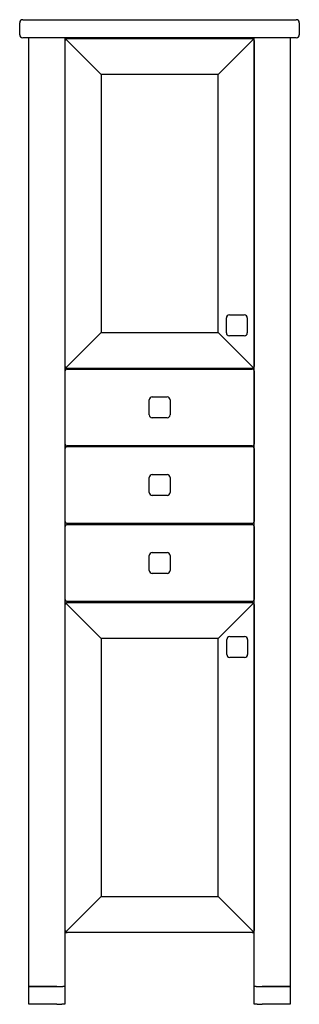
# Model space of a CAD drawing. Header units: metres. Extents: x 38.85 to 39.32, y 190.12 to 191.76.
import ezdxf

# ---------------------------------------------------------------- set-up
doc = ezdxf.new("R2010")
doc.units = ezdxf.units.M
doc.layers.add('sanindusa', color=3, linetype='Continuous')

msp = doc.modelspace()

# ---------------------------------------------------------------- linework, layer by layer
at = {"layer": 'sanindusa'}
for p, q in [((38.8499, 191.7364), (38.8499, 191.7564)), ((38.8549, 191.7614), (38.9099, 191.7614)), ((38.9099, 191.7614), (39.2559, 191.7614)), ((39.2559, 191.7614), (39.3109, 191.7614)), ((39.3159, 191.7564), (39.3159, 191.7364)), ((38.9099, 191.7314), (38.8549, 191.7314)), ((38.8649, 190.1494), (38.8649, 191.7314)), ((39.2559, 191.7314), (38.9099, 191.7314)), ((38.9249, 191.7314), (38.9249, 190.1494)), ((38.9249, 191.7214), (38.9259, 191.7214)), ((38.9259, 191.1829), (38.9259, 191.7269)), ((38.9268, 191.729), (38.9859, 191.6699)), ((38.9289, 191.7299), (39.2374, 191.7299)), ((39.1804, 191.6699), (39.2395, 191.729)), ((39.2404, 191.7269), (39.2404, 191.1829)), ((39.2404, 191.7214), (39.2409, 191.7214)), ((39.2409, 190.1494), (39.2409, 191.7314)), ((39.3109, 191.7314), (39.2559, 191.7314)), ((39.3009, 191.7314), (39.3009, 190.1494)), ((39.1804, 191.6699), (38.9859, 191.6699)), ((38.9859, 191.6699), (38.9859, 191.2399)), ((39.1804, 191.2399), (39.1804, 191.6699)), ((38.9249, 191.4584), (38.9259, 191.4584)), ((39.2404, 191.4584), (39.2409, 191.4584)), ((38.9249, 191.4484), (38.9259, 191.4484)), ((39.2404, 191.4484), (39.2409, 191.4484)), ((39.1944, 191.2392), (39.1944, 191.2641)), ((39.1994, 191.2691), (39.2242, 191.2691)), ((39.2292, 191.2641), (39.2292, 191.2392)), ((38.9859, 191.2399), (38.9268, 191.1808)), ((38.9859, 191.2399), (39.1804, 191.2399)), ((39.2395, 191.1808), (39.1804, 191.2399)), ((39.2242, 191.2342), (39.1994, 191.2342)), ((38.9249, 191.1784), (38.9276, 191.1784)), ((39.2374, 191.1799), (38.9289, 191.1799)), ((38.9289, 191.1787), (39.2374, 191.1787)), ((38.9249, 191.1684), (38.9259, 191.1684)), ((38.9259, 191.0537), (38.9259, 191.1757)), ((39.2404, 191.1757), (39.2404, 191.0537)), ((39.2404, 191.1684), (39.2409, 191.1684)), ((39.0709, 191.1323), (39.0957, 191.1323)), ((39.0659, 191.1024), (39.0659, 191.1273)), ((39.1007, 191.1273), (39.1007, 191.1024)), ((39.0957, 191.0974), (39.0709, 191.0974)), ((39.2374, 191.0507), (38.9289, 191.0507)), ((38.9289, 191.0494), (39.2374, 191.0494)), ((38.9259, 190.9244), (38.9259, 191.0464)), ((39.2404, 191.0464), (39.2404, 190.9244)), ((39.0657, 190.973), (39.0657, 190.9978)), ((39.0707, 191.0028), (39.0955, 191.0028)), ((39.1005, 190.9978), (39.1005, 190.973)), ((39.0955, 190.968), (39.0707, 190.968)), ((38.9259, 190.7944), (38.9259, 190.9164)), ((39.2374, 190.9214), (38.9289, 190.9214)), ((38.9289, 190.9194), (39.2374, 190.9194)), ((39.2404, 190.9164), (39.2404, 190.7944)), ((39.0657, 190.843), (39.0657, 190.8678)), ((39.0707, 190.8728), (39.0955, 190.8728)), ((39.1005, 190.8678), (39.1005, 190.843)), ((39.0955, 190.838), (39.0707, 190.838)), ((38.9259, 190.2424), (38.9259, 190.7864)), ((38.9268, 190.7886), (38.9859, 190.7294)), ((39.2374, 190.7914), (38.9289, 190.7914)), ((38.9289, 190.7894), (39.2374, 190.7894)), ((39.1804, 190.7294), (39.2395, 190.7886)), ((39.2404, 190.7864), (39.2404, 190.2424)), ((38.9249, 190.7811), (38.9259, 190.7811)), ((39.2404, 190.7811), (39.2409, 190.7811)), ((38.9859, 190.7294), (38.9859, 190.2994)), ((39.1804, 190.7294), (38.9859, 190.7294)), ((39.1804, 190.2994), (39.1804, 190.7294)), ((39.195, 190.7029), (39.195, 190.7277)), ((39.2, 190.7327), (39.2248, 190.7327)), ((39.2298, 190.7277), (39.2298, 190.7029)), ((39.2248, 190.6979), (39.2, 190.6979)), ((38.9249, 190.5344), (38.9259, 190.5344)), ((38.9249, 190.5244), (38.9259, 190.5244)), ((39.2404, 190.5344), (39.2409, 190.5344)), ((39.2404, 190.5244), (39.2409, 190.5244)), ((38.9859, 190.2994), (38.9268, 190.2403)), ((38.9859, 190.2994), (39.1804, 190.2994)), ((39.2395, 190.2403), (39.1804, 190.2994)), ((38.9249, 190.2544), (38.9259, 190.2544)), ((39.2404, 190.2544), (39.2409, 190.2544)), ((38.9249, 190.2394), (38.9289, 190.2394)), ((39.2374, 190.2394), (38.9289, 190.2394)), ((39.2374, 190.2394), (39.2409, 190.2394)), ((38.8649, 190.1194), (38.8649, 190.1494)), ((38.8649, 190.1494), (38.9119, 190.1494)), ((38.9119, 190.1494), (38.8649, 190.1494)), ((38.9119, 190.1494), (38.9199, 190.1494)), ((38.9119, 190.1494), (38.9219, 190.1494)), ((38.9249, 190.1494), (38.9219, 190.1494)), ((38.9249, 190.1494), (38.9249, 190.1194)), ((39.2409, 190.1194), (39.2409, 190.1494)), ((39.2439, 190.1494), (39.2409, 190.1494)), ((39.2439, 190.1494), (39.2539, 190.1494)), ((39.2459, 190.1494), (39.2539, 190.1494)), ((39.2539, 190.1494), (39.3009, 190.1494)), ((39.3009, 190.1494), (39.2539, 190.1494)), ((39.3009, 190.1494), (39.3009, 190.1194)), ((38.9119, 190.1194), (38.8649, 190.1194)), ((38.9119, 190.1194), (38.9199, 190.1194)), ((38.9249, 190.1194), (38.9199, 190.1194)), ((39.2459, 190.1194), (39.2409, 190.1194)), ((39.2459, 190.1194), (39.2539, 190.1194)), ((39.3009, 190.1194), (39.2539, 190.1194))]:
    msp.add_line(p, q, dxfattribs=at)
for centre, radius, start, end in [((38.8549, 191.7564), 0.005, 90, 180), ((39.3109, 191.7564), 0.005, 0, 90), ((38.8549, 191.7364), 0.005, 180, 270), ((39.3109, 191.7364), 0.005, 270, 0), ((38.9289, 191.7269), 0.003, 90, 180), ((39.2374, 191.7269), 0.003, 0, 90), ((39.1994, 191.2641), 0.005, 90, 180), ((39.2242, 191.2641), 0.005, 0, 90), ((39.1994, 191.2392), 0.005, 180, 270), ((39.2242, 191.2392), 0.005, 270, 0), ((38.9289, 191.1829), 0.003, 180, 270), ((38.9289, 191.1757), 0.003, 90, 180), ((39.2374, 191.1829), 0.003, 270, 0), ((39.2374, 191.1757), 0.003, 0, 90), ((39.0709, 191.1273), 0.005, 90.0017, 180.0017), ((39.0957, 191.1273), 0.005, 0.0017, 90.0017), ((39.0709, 191.1024), 0.005, 180.0017, 270.0017), ((39.0957, 191.1024), 0.005, 270.0017, 0.0017), ((38.9289, 191.0537), 0.003, 180, 270), ((38.9289, 191.0464), 0.003, 90, 180), ((39.2374, 191.0537), 0.003, 270, 0), ((39.2374, 191.0464), 0.003, 0, 90), ((39.0707, 190.9978), 0.005, 90, 180), ((39.0955, 190.9978), 0.005, 0, 90), ((39.0707, 190.973), 0.005, 180, 270), ((39.0955, 190.973), 0.005, 270, 0), ((38.9289, 190.9244), 0.003, 180, 270), ((38.9289, 190.9164), 0.003, 90, 180), ((39.2374, 190.9244), 0.003, 270, 0), ((39.2374, 190.9164), 0.003, 0, 90), ((39.0707, 190.8678), 0.005, 90, 180), ((39.0955, 190.8678), 0.005, 0, 90), ((39.0707, 190.843), 0.005, 180, 270), ((39.0955, 190.843), 0.005, 270, 0), ((38.9289, 190.7944), 0.003, 180, 270), ((38.9289, 190.7864), 0.003, 90, 180), ((39.2374, 190.7944), 0.003, 270, 0), ((39.2374, 190.7864), 0.003, 0, 90), ((39.2, 190.7277), 0.005, 90, 180), ((39.2248, 190.7277), 0.005, 0, 90), ((39.2, 190.7029), 0.005, 180, 270), ((39.2248, 190.7029), 0.005, 270, 0), ((38.9289, 190.2424), 0.003, 180, 270), ((39.2374, 190.2424), 0.003, 270, 0)]:
    msp.add_arc(centre, radius, start, end, dxfattribs=at)

doc.saveas('drawing.dxf')
